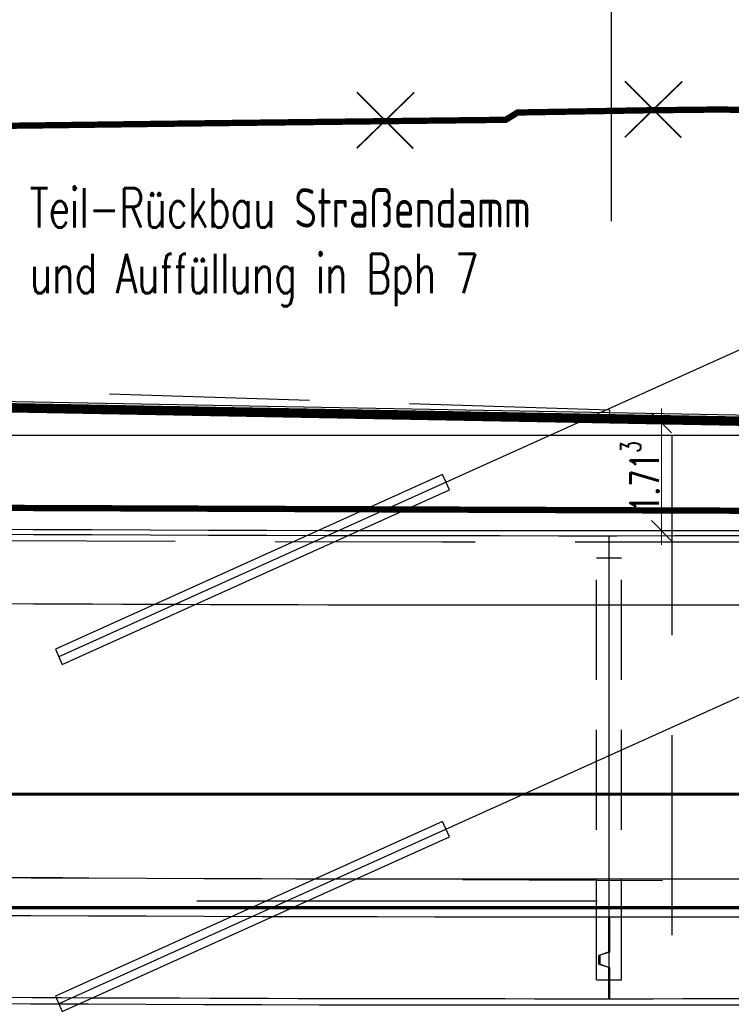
# Model space of a CAD drawing. Header units: metres. Extents: x 3458045 to 3462392, y 5482308 to 5484762.
# Tile 248 of 256: x 3460121 to 3460132, y 5483998 to 5484014. Entities that reach past the tile are written whole.
import ezdxf

# ---------------------------------------------------------------- set-up
doc = ezdxf.new("R2010")
doc.units = ezdxf.units.M
doc.header["$PDMODE"] = 3
doc.header["$PDSIZE"] = 0.1
for name, pattern in [('AUSGEZOGEN', [2, 1, 1]), ('VERDECKT', [9.525, 6.35, -3.175]), ('VERDECKT2', [4.7625, 3.175, -1.5875])]:
    doc.linetypes.add(name, pattern=pattern)
doc.layers.get('0').update_dxf_attribs({"linetype": 'CONTINUOUS'})
doc.layers.get('DEFPOINTS').update_dxf_attribs({"linetype": 'CONTINUOUS'})
for name, color, linetype in [('SP_BAUGRUBE-ANKER', 211, 'AUSGEZOGEN'), ('SP_BAUGRUBE-UWB-Sohle', 1, 'AUSGEZOGEN'), ('SP_BAUGRUBE-VERBAU', 210, 'AUSGEZOGEN'), ('SP_FUGENBÄNDER', 2, 'AUSGEZOGEN'), ('SP_GELÄNDE-BAUPHASE', 251, 'VERDECKT2'), ('SP_GELÄNDE-BESTAND', 251, 'CONTINUOUS'), ('SP_GELÄNDE-PLANUNG', 10, 'CONTINUOUS'), ('SP_GRADIENTE', 3, 'CONTINUOUS'), ('SP_HW10', 170, 'VERDECKT'), ('SP_HW100', 170, 'VERDECKT'), ('SP_Rückbau', 40, 'AUSGEZOGEN'), ('SP_Tangentenband', 1, 'CONTINUOUS'), ('SP_Trogwand_L7+8', 2, 'CONTINUOUS'), ('SP_Tunneldecke_L7+8-Schnitt', 2, 'CONTINUOUS'), ('SP_Tunneldecke_L7+8-Verdeckt', 1, 'VERDECKT2'), ('SP_Tunneldecke_Schutzebeton', 1, 'CONTINUOUS'), ('SP_Tunnelsohle_L7+8-Schnitt', 2, 'CONTINUOUS'), ('SP_Tunnelsohle_Sauberkeitsschicht', 1, 'CONTINUOUS'), ('SP_Verbau', 212, 'CONTINUOUS'), ('SP_VERM-VA-B44', 150, 'CONTINUOUS')]:
    doc.layers.add(name, color=color, linetype=linetype)
doc.layers.add('SP_Höhenplan-Beschriftung-Linien', color=2, linetype='CONTINUOUS', lineweight=25)
doc.styles.add('SP_F', font='romans.shx', dxfattribs={"width": 0.7, "bigfont": 'sp_f.shx'})
doc.dimstyles.new('SOFI18$0', dxfattribs={"dimtxt": 1.8, "dimasz": 0.18, "dimexe": 0.9, "dimexo": 0.625, "dimgap": 0.486, "dimtad": 1, "dimdec": 3, "dimrnd": 0.001, "dimzin": 1, "dimdsep": 46, "dimtxsty": 'SP_F', "dimblk1": 'SOF_BEMSTR1', "dimblk2": 'SOF_BEMSTR2', "dimsah": 1, "dimcen": 1.8, "dimse1": 1, "dimse2": 1, "dimclrd": 1, "dimclre": 1, "dimclrt": 7, "dimaunit": 2, "dimazin": 0, "dimtfac": 1, "dimtdec": 3, "dimtmove": 0, "dimatfit": 3, "dimfxl": 1, "dimtolj": 1, "dimtzin": 0, "dimlwd": 0, "dimlwe": 0, "dimarcsym": 0})

# ---------------------------------------------------------------- blocks, each defined once
blk = doc.blocks.new('SOF_BEMSTR1')
at = {"color": 0, "linetype": 'ByBlock', "lineweight": -2}
for p, q in [((0, 20), (0, -8.5)), ((3.535, 3.535), (-3.535, -3.535)), ((-5, 0), (5, 0))]:
    blk.add_line(p, q, dxfattribs=at)
blk = doc.blocks.new('SOF_BEMSTR2')
at = {"color": 0, "linetype": 'ByBlock', "lineweight": -2}
for p, q in [((0, -20), (0, 8.5)), ((3.535, 3.535), (-3.535, -3.535)), ((-5, 0), (5, 0))]:
    blk.add_line(p, q, dxfattribs=at)
blk = doc.blocks.new('*D158')
at = {"layer": 'DEFPOINTS', "color": 0, "linetype": 'AUSGEZOGEN', "transparency": 16777216}
for p in [(3460130.879, 5484007.684), (3460130.879, 5484005.971), (3460131.393, 5484005.971)]:
    blk.add_point(p, dxfattribs=at)
at = {"layer": 'SP_VERM-VA-B44', "color": 1, "linetype": 'AUSGEZOGEN', "lineweight": 0, "transparency": 16777216}
blk.add_line((3460131.393, 5484007.639), (3460131.393, 5484006.016), dxfattribs=at)
at = {"layer": 'SP_VERM-VA-B44', "color": 1, "linetype": 'AUSGEZOGEN', "lineweight": 0, "transparency": 16777216, "xscale": 0.0450000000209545, "yscale": 0.0450000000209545, "zscale": 0.0450000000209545}
for name, p, rotation in [('SOF_BEMSTR1', (3460131.393, 5484007.684), 90), ('SOF_BEMSTR2', (3460131.393, 5484005.971), 270)]:
    blk.add_blockref(name, p, dxfattribs=dict(at, rotation=rotation))
at = {"layer": 'SP_VERM-VA-B44', "color": 7, "linetype": 'AUSGEZOGEN', "transparency": 16777216, "insert": (3460131.047, 5484006.828), "char_height": 0.45, "attachment_point": 5, "rotation": 90, "style": 'SP_F'}
blk.add_mtext('\\A1;\\A1;1.71{\\H.7x;\\S3^ ;}', dxfattribs=at)
blk = doc.blocks.new('A$C288940E1')
at = {"layer": 'SP_Verbau'}
blk.add_line((0, 0), (-10.4038, -4.6916), dxfattribs=at)
blk.add_lwpolyline([(-10.4346, -4.6232), (-10.3729, -4.76), (-6.905, -3.1961), (-6.9667, -3.0594)], close=True, dxfattribs=at)
blk = doc.blocks.new('A$C23D12D66')
at = {"layer": 'SP_Rückbau', "lineweight": 60, "const_width": 0.025, "flags": 128}
for points in [[(-0.422, -0.47), (0.422, 0.47)], [(-0.466, 0.426), (0.47, -0.439)]]:
    blk.add_lwpolyline(points, dxfattribs=at)

msp = doc.modelspace()

# ---------------------------------------------------------------- linework, layer by layer
at = {"layer": 'SP_BAUGRUBE-UWB-Sohle'}
for points in [[(3460024.5744, 5483998.4468), (3460120.4579, 5483997.9661, 0.014054), (3460230.5579, 5484000.5071)], [(3460024.5669, 5483996.9468), (3460120.4503, 5483996.4661, 0.0140442), (3460230.5579, 5483999.0051)]]:
    msp.add_lwpolyline(points, format="xyb", dxfattribs=at)
at = {"layer": 'SP_BAUGRUBE-VERBAU'}
msp.add_line((3460081.3079, 5484007.4873), (3460139.5579, 5484007.4873), dxfattribs=at)
at = {"layer": 'SP_BAUGRUBE-VERBAU', "linetype": 'VERDECKT2'}
msp.add_line((3460131.5579, 5484007.4873), (3460131.5579, 5483992.6917), dxfattribs=at)
at = {"layer": 'SP_FUGENBÄNDER', "color": 1, "linetype": 'VERDECKT2', "ltscale": 0.5}
for p, q in [((3460130.3579, 5483998.8401), (3460130.3579, 5484005.5413)), ((3460130.7579, 5483998.8401), (3460130.7579, 5484005.5414))]:
    msp.add_line(p, q, dxfattribs=at)
at = {"layer": 'SP_FUGENBÄNDER'}
for points in [[(3460130.3579, 5484005.5413), (3460130.7579, 5484005.5414)], [(3460130.3579, 5483998.8413), (3460130.7579, 5483998.8414)]]:
    msp.add_lwpolyline(points, dxfattribs=at)
at = {"layer": 'SP_GELÄNDE-BAUPHASE', "const_width": 0.1}
msp.add_lwpolyline([(3460081.3079, 5484006.4843), (3460139.5579, 5484006.261)], dxfattribs=at)
at = {"layer": 'SP_GELÄNDE-BESTAND', "const_width": 0.1}
msp.add_lwpolyline([(3460099.4047, 5484008.378), (3460103.0579, 5484009.5962), (3460107.2946, 5484011.0071), (3460108.0579, 5484011.2502), (3460110.5385, 5484012.0386), (3460111.6449, 5484012.3938), (3460111.6622, 5484012.3801), (3460111.8184, 5484012.2752), (3460113.0579, 5484012.2924), (3460118.0579, 5484012.36), (3460118.6013, 5484012.3671), (3460123.0579, 5484012.4242), (3460124.7551, 5484012.4449), (3460127.728, 5484012.4799), (3460128.0579, 5484012.4837), (3460128.6912, 5484012.4908), (3460128.8715, 5484012.4934), (3460128.9206, 5484012.494), (3460129.1005, 5484012.6051), (3460129.1067, 5484012.6091), (3460131.1081, 5484012.6433), (3460132.33, 5484012.6568), (3460133.0579, 5484012.6424)], dxfattribs=at)
at = {"layer": 'SP_GELÄNDE-PLANUNG', "color": 1, "linetype": 'VERDECKT2'}
for p, q in [((3460130.5642, 5484007.8842), (3460118.3382, 5484008.2717)), ((3460130.5579, 5484007.6843), (3460118.3319, 5484008.0718))]:
    msp.add_line(p, q, dxfattribs=at)
at = {"layer": 'SP_GELÄNDE-PLANUNG', "color": 2}
msp.add_line((3460118.3319, 5484008.0718), (3460163.3279, 5484007.2462), dxfattribs=at)
at = {"layer": 'SP_GELÄNDE-PLANUNG', "color": 1}
msp.add_line((3460130.5642, 5484007.8842), (3460130.5579, 5484007.6843), dxfattribs=at)
at = {"layer": 'SP_GELÄNDE-PLANUNG', "color": 253, "linetype": 'AUSGEZOGEN', "const_width": 0.15}
msp.add_lwpolyline([(3460118.3301, 5484007.9718), (3460163.3261, 5484007.1462)], dxfattribs=at)
at = {"layer": 'SP_GRADIENTE'}
msp.add_lwpolyline([(3460003.0579, 5484001.0547), (3460120.4704, 5484000.4661, 0.014971), (3460237.5964, 5484003.3841), (3460290.2914, 5484006.2738, -0.0062334), (3460339.7757, 5484008.3712), (3460355.6575, 5484008.8465, -0.0099837), (3460395.4997, 5484009.2435), (3460406.594, 5484009.1325, -0.0050796)], format="xyb", dxfattribs=at)
at = {"layer": 'SP_HW10', "lineweight": 30, "const_width": 0.05}
msp.add_lwpolyline([(3459990.95, 5483999.9867), (3460406.594, 5483999.9867)], dxfattribs=at)
at = {"layer": 'SP_HW100', "lineweight": 30, "const_width": 0.05}
msp.add_lwpolyline([(3459990.95, 5484001.7867), (3460406.594, 5484001.7867)], dxfattribs=at)
at = {"layer": 'SP_Höhenplan-Beschriftung-Linien', "color": 251, "linetype": 'VERDECKT'}
msp.add_line((3460406.594, 5484000.0871), (3459994.581, 5484000.0871), dxfattribs=at)
at = {"layer": 'SP_Tangentenband', "color": 7, "linetype": 'VERDECKT2'}
msp.add_lwpolyline([(3460237.5964, 5484003.3841), (3460179.0334, 5484000.1725), (3460120.4704, 5484000.4661)], dxfattribs=at)
at = {"layer": 'SP_Trogwand_L7+8', "color": 2}
msp.add_line((3460130.5579, 5484004.7913), (3460130.5579, 5483999.8413), dxfattribs=at)
at = {"layer": 'SP_Tunneldecke_L7+8-Schnitt'}
msp.add_line((3460130.5579, 5484005.8913), (3460130.5579, 5484004.7913), dxfattribs=at)
for points in [[(3460026.6902, 5484006.3863), (3460120.4977, 5484005.916, 0.0075917), (3460179.7516, 5484006.5176, 0.0075917)], [(3460025.2627, 5484005.2934), (3460120.4922, 5484004.816, 0.0076522), (3460180.2516, 5484005.4299, 0.0076522)]]:
    msp.add_lwpolyline(points, format="xyb", dxfattribs=at)
at = {"layer": 'SP_Tunneldecke_L7+8-Verdeckt'}
msp.add_lwpolyline([(3460026.6902, 5484006.2863), (3460120.4972, 5484005.816, 0.0075914), (3460179.7516, 5484006.4175, 0.0075914)], format="xyb", dxfattribs=at)
at = {"layer": 'SP_Tunneldecke_Schutzebeton'}
msp.add_lwpolyline([(3460026.6362, 5484006.4665), (3460120.4981, 5484005.996, 0.007592), (3460179.7516, 5484006.5976, 0.007592)], format="xyb", dxfattribs=at)
at = {"layer": 'SP_Tunnelsohle_L7+8-Schnitt', "color": 1}
for p, q in [((3460130.5479, 5483999.8413), (3460130.5479, 5483999.278)), ((3460130.5679, 5483999.8413), (3460130.5679, 5483999.2813)), ((3460130.5479, 5483999.278), (3460130.3979, 5483999.228)), ((3460130.5679, 5483999.2813), (3460130.4179, 5483999.2313)), ((3460130.3979, 5483999.0913), (3460130.3979, 5483999.228)), ((3460130.4179, 5483999.088), (3460130.4179, 5483999.2313)), ((3460130.3979, 5483999.0913), (3460130.5479, 5483999.0413)), ((3460130.4179, 5483999.088), (3460130.5679, 5483999.038)), ((3460130.5479, 5483999.0413), (3460130.5479, 5483998.5413)), ((3460130.5679, 5483999.038), (3460130.5679, 5483998.5413))]:
    msp.add_line(p, q, dxfattribs=at)
at = {"layer": 'SP_Tunnelsohle_L7+8-Schnitt'}
msp.add_line((3460130.5579, 5483999.8413), (3460130.5579, 5483998.5413), dxfattribs=at)
for points in [[(3460022.8279, 5484000.3556), (3460120.4674, 5483999.8661, 0.014971), (3460237.6293, 5484002.785), (3460290.3243, 5484005.6747, -0.0025503), (3460310.5579, 5484006.6817)], [(3460024.6769, 5483999.0463), (3460120.4609, 5483998.5661, 0.0076709), (3460180.5579, 5483999.1857)]]:
    msp.add_lwpolyline(points, format="xyb", dxfattribs=at)
at = {"layer": 'SP_Tunnelsohle_Sauberkeitsschicht'}
msp.add_lwpolyline([(3460024.5769, 5483998.9468), (3460120.4604, 5483998.4661, 0.014971), (3460237.7061, 5484001.3871), (3460290.4009, 5484004.2768, -0.0025425), (3460310.5579, 5484005.2803)], format="xyb", dxfattribs=at)
at = {"layer": 'SP_VERM-VA-B44', "color": 1}
msp.add_line((3460130.5949, 5484021.2437), (3460130.5949, 5484010.8838), dxfattribs=at)

# ---------------------------------------------------------------- block references
at = {"layer": 'SP_BAUGRUBE-ANKER', "xscale": 1.772319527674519, "yscale": 1.772319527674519, "zscale": 1.772319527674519}
for p in [(3460140.2648, 5484012.2852), (3460140.2648, 5484006.7749), (3460140.2648, 5484001.1011)]:
    msp.add_blockref('A$C288940E1', p, dxfattribs=at)
at = {"layer": 'SP_Rückbau', "linetype": 'AUSGEZOGEN', "rotation": 86.9409777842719}
for p in [(3460131.2583, 5484012.657), (3460127.0042, 5484012.4834)]:
    msp.add_blockref('A$C23D12D66', p, dxfattribs=at)

# ---------------------------------------------------------------- texts
at = {"layer": 'SP_Rückbau', "linetype": 'AUSGEZOGEN', "insert": (3460121.3653, 5484011.4074), "char_height": 0.625, "width": 11.952401, "attachment_point": 1, "style": 'SP_F'}
msp.add_mtext('\\A1;Teil-Rückbau Straßendamm\\Pund Auffüllung in Bph 7', dxfattribs=at)

# ---------------------------------------------------------------- dimensions: what is measured, and where the dimension line sits
at = {"layer": 'SP_VERM-VA-B44', "color": 1, "linetype": 'AUSGEZOGEN'}
dim = msp.add_linear_dim(base=(3460131.3931, 5484005.9714), p1=(3460130.8794, 5484007.6843), p2=(3460130.8793, 5484005.9714), angle=270, text='\\A1;1.71{\\H.7x;\\S3^ ;}', dimstyle='SOFI18$0', dxfattribs=at)
dim.commit()
dim.dimension.update_dxf_attribs({"geometry": '*D158', "text_midpoint": (3460131.0466, 5484006.8279)})

doc.saveas('drawing.dxf')
